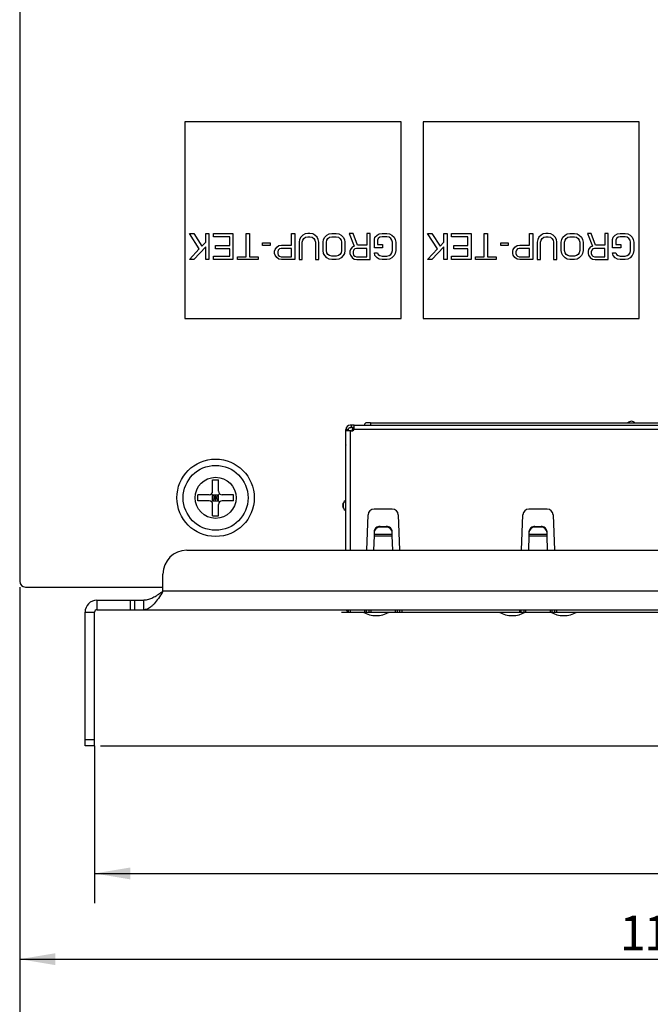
# Model space of a CAD drawing. Header units: millimetres. Extents: x -63 to 284, y 179 to 520.
# Tile 3 of 10: x 42 to 95, y 225 to 308. Entities that reach past the tile are written whole.
import ezdxf
from ezdxf.enums import TextEntityAlignment as Align

# ---------------------------------------------------------------- set-up
doc = ezdxf.new("R2010")
doc.units = ezdxf.units.MM
doc.header["$LTSCALE"] = 16.335
doc.layers.get('0').update_dxf_attribs({"linetype": 'CONTINUOUS'})
for name, color, linetype in [('00_COMPONENTS', 7, 'CONTINUOUS'), ('03___PRT_ALL_CURVES', 7, 'CONTINUOUS'), ('05_ALL_CURVES', 7, 'CONTINUOUS')]:
    doc.layers.add(name, color=color, linetype=linetype)
doc.styles.get("Standard").update_dxf_attribs({"font": 'simfang.ttf'})
doc.dimstyles.new('DIMSTYLE_1', dxfattribs={"dimtxt": 3, "dimasz": 3, "dimexe": 2.5, "dimexo": 0.5, "dimgap": 0.75, "dimtad": 1, "dimdec": 1, "dimdsep": 46, "dimtxsty": 'Standard', "dimblk": '_FILLED', "dimblk1": '_FILLED', "dimblk2": '_FILLED', "dimcen": 0.09, "dimclrt": 3, "dimazin": 2, "dimtp": 0.3, "dimtm": 0.3, "dimtfac": 1, "dimtdec": 1, "dimtofl": 0, "dimtmove": 0, "dimatfit": 3, "dimldrblk": '_FILLED', "dimfxl": 0, "dimtolj": 1, "dimarcsym": 0})
doc.dimstyles.new('DIMSTYLE_2', dxfattribs={"dimtxt": 3, "dimasz": 3, "dimexe": 2.5, "dimexo": 0.5, "dimgap": 0.75, "dimtad": 1, "dimdsep": 46, "dimtxsty": 'Standard', "dimblk": '_FILLED', "dimblk1": '_FILLED', "dimblk2": '_FILLED', "dimcen": 0.09, "dimclrt": 3, "dimazin": 2, "dimtp": 0.3, "dimtm": 0.3, "dimtfac": 1, "dimtofl": 0, "dimtmove": 0, "dimatfit": 3, "dimldrblk": '_FILLED', "dimfxl": 0, "dimtolj": 1, "dimarcsym": 0})
doc.dimstyles.new('DIMSTYLE_3', dxfattribs={"dimtxt": 3, "dimasz": 3, "dimexe": 2.5, "dimexo": 0.5, "dimgap": 0.75, "dimtad": 1, "dimdsep": 46, "dimtxsty": 'Standard', "dimblk": '_FILLED', "dimblk1": '_FILLED', "dimblk2": '_FILLED', "dimcen": 0.09, "dimclrt": 3, "dimazin": 2, "dimtp": 0.5, "dimtm": 0.5, "dimtfac": 1, "dimtofl": 0, "dimtmove": 0, "dimatfit": 3, "dimldrblk": '_FILLED', "dimfxl": 0, "dimtolj": 1, "dimarcsym": 0})
doc.dimstyles.new('DIMSTYLE_4', dxfattribs={"dimtxt": 3, "dimasz": 3, "dimexe": 2.5, "dimexo": 0.5, "dimgap": 0.75, "dimtad": 1, "dimdec": 1, "dimdsep": 46, "dimtxsty": 'Standard', "dimblk": '_FILLED', "dimblk1": '_FILLED', "dimblk2": '_FILLED', "dimcen": 0.09, "dimclrt": 3, "dimazin": 2, "dimtp": 0.5, "dimtm": 0.5, "dimtfac": 1, "dimtdec": 1, "dimtofl": 0, "dimtmove": 0, "dimatfit": 3, "dimldrblk": '_FILLED', "dimfxl": 0, "dimtolj": 1, "dimarcsym": 0})

# ---------------------------------------------------------------- blocks, each defined once
blk = doc.blocks.new('_FILLED')
at = {"color": 0, "linetype": 'ByBlock'}
blk.add_solid([(0, 0), (-1, 0.167), (-1, -0.167)], dxfattribs=at)
blk = doc.blocks.new('*D1')
at = {"color": 4}
for p, q in [((153.521, 305.307), (153.521, 233.765)), ((48.661, 246.987), (48.661, 233.765)), ((48.661, 236.265), (101.091, 236.265)), ((153.521, 236.265), (101.091, 236.265))]:
    blk.add_line(p, q, dxfattribs=at)
at = {"color": 4, "xscale": 3, "yscale": 3, "zscale": 3, "rotation": 180}
blk.add_blockref('_FILLED', (48.661, 236.265), dxfattribs=at)
at = {"color": 4, "xscale": 3, "yscale": 3, "zscale": 3}
blk.add_blockref('_FILLED', (153.521, 236.265), dxfattribs=at)
at = {"color": 3}
blk.add_text('104.9', height=3, dxfattribs=at).set_placement((101.091, 237.015), align=Align.CENTER)
blk = doc.blocks.new('*D2')
at = {"color": 4}
for p, q in [((153.521, 305.307), (153.521, 229.814)), ((42.371, 260.317), (42.371, 229.814)), ((42.371, 229.814), (42.371, 226.564)), ((153.521, 229.814), (153.521, 226.564)), ((42.371, 229.064), (97.946, 229.064)), ((153.521, 229.064), (97.946, 229.064))]:
    blk.add_line(p, q, dxfattribs=at)
at = {"color": 4, "xscale": 3, "yscale": 3, "zscale": 3, "rotation": 180}
blk.add_blockref('_FILLED', (42.371, 229.064), dxfattribs=at)
at = {"color": 4, "xscale": 3, "yscale": 3, "zscale": 3}
blk.add_blockref('_FILLED', (153.521, 229.064), dxfattribs=at)
at = {"color": 3}
blk.add_text('111.2', height=3, dxfattribs=at).set_placement((97.946, 229.814), align=Align.CENTER)
blk = doc.blocks.new('*D3')
at = {"color": 4}
for p, q in [((42.371, 260.317), (42.371, 218.422)), ((168.676, 258.274), (168.676, 218.422)), ((42.371, 220.922), (105.524, 220.922)), ((168.676, 220.922), (105.524, 220.922))]:
    blk.add_line(p, q, dxfattribs=at)
at = {"color": 4, "xscale": 3, "yscale": 3, "zscale": 3, "rotation": 180}
blk.add_blockref('_FILLED', (42.371, 220.922), dxfattribs=at)
at = {"color": 4, "xscale": 3, "yscale": 3, "zscale": 3}
blk.add_blockref('_FILLED', (168.676, 220.922), dxfattribs=at)
at = {"color": 3}
blk.add_text('126.3', height=3, dxfattribs=at).set_placement((105.524, 221.672), align=Align.CENTER)
blk = doc.blocks.new('*D6')
at = {"color": 4}
for p, q in [((123.191, 427.967), (188.929, 427.967)), ((186.429, 427.967), (186.429, 337.477)), ((186.429, 246.987), (186.429, 337.477)), ((49.161, 246.987), (188.929, 246.987))]:
    blk.add_line(p, q, dxfattribs=at)
at = {"color": 4, "xscale": 3, "yscale": 3, "zscale": 3}
for p, rotation in [((186.429, 427.967), 90), ((186.429, 246.987), 270)]:
    blk.add_blockref('_FILLED', p, dxfattribs=dict(at, rotation=rotation))
at = {"color": 3}
blk.add_text('181', height=3, rotation=90, dxfattribs=at).set_placement((185.679, 337.477), align=Align.CENTER)

msp = doc.modelspace()

# ---------------------------------------------------------------- linework, layer by layer
at = {"color": 7}
for p, q in [((42.371, 341.348), (42.371, 260.817)), ((56.245, 299.389), (56.245, 282.889)), ((74.395, 299.389), (56.245, 299.389)), ((74.395, 282.889), (74.395, 299.389)), ((76.245, 299.389), (76.245, 282.889)), ((94.395, 299.389), (76.245, 299.389)), ((94.395, 282.889), (94.395, 299.389)), ((56.245, 282.889), (74.395, 282.889)), ((76.245, 282.889), (94.395, 282.889)), ((70.215, 273.917), (70.115, 273.917)), ((70.444, 273.917), (70.215, 273.917)), ((70.444, 273.917), (132.836, 273.917)), ((70.465, 273.685), (70.465, 273.903)), ((71.815, 274.117), (131.265, 274.117)), ((69.765, 263.417), (69.765, 273.567)), ((69.965, 273.553), (69.765, 273.553)), ((70.215, 273.435), (69.765, 273.435)), ((69.965, 273.567), (69.965, 273.553)), ((69.965, 273.553), (69.965, 273.435)), ((70.115, 273.717), (70.215, 273.717)), ((70.444, 273.717), (70.215, 273.717)), ((70.285, 273.617), (70.285, 273.446)), ((70.456, 273.617), (70.285, 273.617)), ((70.315, 273.662), (70.315, 273.617)), ((70.465, 273.662), (70.315, 273.662)), ((70.444, 273.717), (70.465, 273.717)), ((69.765, 272.277), (69.715, 272.157)), ((69.715, 272.157), (69.715, 271.717)), ((69.765, 271.717), (69.715, 271.717)), ((69.565, 266.977), (69.565, 267.377)), ((71.515, 263.417), (71.623, 266.385)), ((73.658, 266.867), (72.122, 266.867)), ((74.157, 266.385), (74.265, 263.417)), ((84.515, 263.417), (84.623, 266.385)), ((86.658, 266.867), (85.122, 266.867)), ((87.157, 266.385), (87.265, 263.417)), ((72.125, 264.723), (72.121, 264.63)), ((72.131, 264.895), (72.125, 264.723)), ((73.149, 265.349), (72.631, 265.349)), ((72.633, 265.417), (73.147, 265.417)), ((73.655, 264.723), (73.649, 264.895)), ((73.658, 264.63), (73.655, 264.723)), ((85.125, 264.723), (85.121, 264.63)), ((85.131, 264.895), (85.125, 264.723)), ((86.149, 265.349), (85.631, 265.349)), ((85.633, 265.417), (86.147, 265.417)), ((86.655, 264.723), (86.649, 264.895)), ((86.658, 264.63), (86.655, 264.723)), ((72.121, 264.63), (72.079, 263.417)), ((73.701, 263.417), (73.658, 264.63)), ((85.121, 264.63), (85.079, 263.417)), ((86.701, 263.417), (86.658, 264.63)), ((42.871, 260.317), (54.401, 260.317)), ((70.065, 258.217), (133.215, 258.217)), ((70.115, 258.417), (70.115, 258.234)), ((71.335, 258.417), (71.328, 258.234)), ((74.445, 258.417), (74.452, 258.234)), ((84.335, 258.417), (84.328, 258.234)), ((87.445, 258.417), (87.452, 258.234))]:
    msp.add_line(p, q, dxfattribs=at)
at = {"color": 4}
for p, q in [((57.44, 288.719), (56.615, 290.029)), ((56.615, 290.029), (56.981, 290.029)), ((56.981, 290.029), (57.669, 288.953)), ((57.99, 289.28), (57.99, 290.029)), ((57.99, 290.029), (58.265, 290.029)), ((58.265, 290.029), (58.265, 287.829)), ((58.631, 289.748), (58.631, 290.029)), ((58.631, 290.029), (60.281, 290.029)), ((60.006, 289.748), (58.631, 289.748)), ((60.006, 288.999), (60.006, 289.748)), ((60.281, 290.029), (60.281, 287.829)), ((61.381, 288.063), (61.381, 290.029)), ((61.381, 290.029), (61.656, 290.029)), ((61.656, 290.029), (61.656, 288.063)), ((65.185, 289.046), (65.185, 290.029)), ((65.185, 290.029), (65.46, 290.029)), ((65.46, 290.029), (65.46, 287.829)), ((65.873, 289.514), (65.827, 289.28)), ((65.965, 289.702), (65.873, 289.514)), ((66.148, 289.889), (65.965, 289.702)), ((66.331, 289.982), (66.148, 289.889)), ((66.148, 289.467), (66.24, 289.608)), ((66.24, 289.608), (66.377, 289.702)), ((66.56, 290.029), (66.331, 289.982)), ((66.377, 289.702), (66.56, 289.748)), ((66.744, 290.029), (66.56, 290.029)), ((66.56, 289.748), (66.744, 289.748)), ((66.973, 289.982), (66.744, 290.029)), ((66.744, 289.748), (66.927, 289.702)), ((66.927, 289.702), (67.065, 289.608)), ((67.156, 289.889), (66.973, 289.982)), ((67.065, 289.608), (67.156, 289.467)), ((67.34, 289.702), (67.156, 289.889)), ((67.431, 289.514), (67.34, 289.702)), ((67.477, 289.28), (67.431, 289.514)), ((67.844, 289.28), (67.89, 289.514)), ((67.89, 289.514), (67.981, 289.702)), ((67.981, 289.702), (68.165, 289.889)), ((68.165, 289.889), (68.348, 289.982)), ((68.165, 289.467), (68.256, 289.608)), ((68.256, 289.608), (68.394, 289.702)), ((68.348, 289.982), (68.577, 290.029)), ((68.394, 289.702), (68.577, 289.748)), ((68.577, 290.029), (68.944, 290.029)), ((68.577, 289.748), (68.944, 289.748)), ((68.944, 290.029), (69.173, 289.982)), ((68.944, 289.748), (69.127, 289.702)), ((69.127, 289.702), (69.265, 289.608)), ((69.173, 289.982), (69.356, 289.889)), ((69.265, 289.608), (69.356, 289.467)), ((69.356, 289.889), (69.54, 289.702)), ((69.54, 289.702), (69.631, 289.514)), ((69.631, 289.514), (69.677, 289.28)), ((70.044, 290.029), (70.456, 288.953)), ((70.365, 290.029), (70.044, 290.029)), ((70.731, 289.046), (70.365, 290.029)), ((71.51, 290.029), (71.51, 289.046)), ((71.785, 290.029), (71.51, 290.029)), ((71.785, 287.829), (71.785, 290.029)), ((72.152, 289.514), (72.198, 289.702)), ((72.152, 288.812), (72.152, 289.514)), ((72.198, 289.702), (72.381, 289.889)), ((72.381, 289.889), (72.565, 289.982)), ((72.473, 289.608), (72.427, 289.467)), ((72.61, 289.702), (72.473, 289.608)), ((72.565, 289.982), (72.794, 290.029)), ((72.794, 289.748), (72.61, 289.702)), ((72.794, 290.029), (73.206, 290.029)), ((73.206, 289.748), (72.794, 289.748)), ((73.206, 290.029), (73.435, 289.982)), ((73.39, 289.702), (73.206, 289.748)), ((73.527, 289.608), (73.39, 289.702)), ((73.435, 289.982), (73.619, 289.889)), ((73.619, 289.467), (73.527, 289.608)), ((73.619, 289.889), (73.802, 289.702)), ((73.802, 289.702), (73.894, 289.514)), ((73.894, 289.514), (73.94, 289.28)), ((77.44, 288.719), (76.615, 290.029)), ((76.615, 290.029), (76.981, 290.029)), ((76.981, 290.029), (77.669, 288.953)), ((77.99, 289.28), (77.99, 290.029)), ((77.99, 290.029), (78.265, 290.029)), ((78.265, 290.029), (78.265, 287.829)), ((78.631, 289.748), (78.631, 290.029)), ((78.631, 290.029), (80.281, 290.029)), ((80.006, 289.748), (78.631, 289.748)), ((80.006, 288.999), (80.006, 289.748)), ((80.281, 290.029), (80.281, 287.829)), ((81.381, 288.063), (81.381, 290.029)), ((81.381, 290.029), (81.656, 290.029)), ((81.656, 290.029), (81.656, 288.063)), ((85.186, 289.046), (85.186, 290.029)), ((85.186, 290.029), (85.461, 290.029)), ((85.461, 290.029), (85.461, 287.829)), ((85.873, 289.514), (85.827, 289.28)), ((85.965, 289.702), (85.873, 289.514)), ((86.148, 289.889), (85.965, 289.702)), ((86.331, 289.982), (86.148, 289.889)), ((86.148, 289.467), (86.24, 289.608)), ((86.24, 289.608), (86.377, 289.702)), ((86.561, 290.029), (86.331, 289.982)), ((86.377, 289.702), (86.561, 289.748)), ((86.744, 290.029), (86.561, 290.029)), ((86.561, 289.748), (86.744, 289.748)), ((86.973, 289.982), (86.744, 290.029)), ((86.744, 289.748), (86.927, 289.702)), ((86.927, 289.702), (87.065, 289.608)), ((87.156, 289.889), (86.973, 289.982)), ((87.065, 289.608), (87.156, 289.467)), ((87.34, 289.702), (87.156, 289.889)), ((87.431, 289.514), (87.34, 289.702)), ((87.477, 289.28), (87.431, 289.514)), ((87.844, 289.28), (87.89, 289.514)), ((87.89, 289.514), (87.981, 289.702)), ((87.981, 289.702), (88.165, 289.889)), ((88.165, 289.889), (88.348, 289.982)), ((88.165, 289.467), (88.256, 289.608)), ((88.256, 289.608), (88.394, 289.702)), ((88.348, 289.982), (88.577, 290.029)), ((88.394, 289.702), (88.577, 289.748)), ((88.577, 290.029), (88.944, 290.029)), ((88.577, 289.748), (88.944, 289.748)), ((88.944, 290.029), (89.173, 289.982)), ((88.944, 289.748), (89.127, 289.702)), ((89.127, 289.702), (89.265, 289.608)), ((89.173, 289.982), (89.356, 289.889)), ((89.265, 289.608), (89.356, 289.467)), ((89.356, 289.889), (89.54, 289.702)), ((89.54, 289.702), (89.631, 289.514)), ((89.631, 289.514), (89.677, 289.28)), ((90.044, 290.029), (90.456, 288.953)), ((90.365, 290.029), (90.044, 290.029)), ((90.731, 289.046), (90.365, 290.029)), ((91.511, 290.029), (91.511, 289.046)), ((91.786, 290.029), (91.511, 290.029)), ((91.786, 287.829), (91.786, 290.029)), ((92.152, 289.514), (92.198, 289.702)), ((92.152, 288.812), (92.152, 289.514)), ((92.198, 289.702), (92.381, 289.889)), ((92.381, 289.889), (92.565, 289.982)), ((92.473, 289.608), (92.427, 289.467)), ((92.611, 289.702), (92.473, 289.608)), ((92.565, 289.982), (92.794, 290.029)), ((92.794, 289.748), (92.611, 289.702)), ((92.794, 290.029), (93.206, 290.029)), ((93.206, 289.748), (92.794, 289.748)), ((93.206, 290.029), (93.436, 289.982)), ((93.39, 289.702), (93.206, 289.748)), ((93.527, 289.608), (93.39, 289.702)), ((93.436, 289.982), (93.619, 289.889)), ((93.619, 289.467), (93.527, 289.608)), ((93.619, 289.889), (93.802, 289.702)), ((93.802, 289.702), (93.894, 289.514)), ((93.894, 289.514), (93.94, 289.28)), ((56.615, 287.829), (57.44, 288.719)), ((57.99, 288.906), (56.981, 287.829)), ((57.669, 288.953), (57.99, 289.28)), ((57.99, 287.829), (57.99, 288.906)), ((58.815, 288.719), (58.815, 288.999)), ((58.815, 288.999), (60.006, 288.999)), ((60.006, 288.719), (58.815, 288.719)), ((60.006, 288.11), (60.006, 288.719)), ((62.756, 288.999), (62.756, 289.233)), ((62.756, 289.233), (63.398, 289.233)), ((63.398, 288.999), (62.756, 288.999)), ((63.398, 289.233), (63.398, 288.999)), ((63.765, 288.531), (63.81, 288.672)), ((63.81, 288.672), (63.948, 288.859)), ((63.948, 288.859), (64.131, 288.999)), ((64.177, 288.719), (64.085, 288.625)), ((64.131, 288.999), (64.36, 289.046)), ((64.315, 288.765), (64.177, 288.719)), ((65.185, 288.765), (64.315, 288.765)), ((64.36, 289.046), (65.185, 289.046)), ((65.185, 288.063), (65.185, 288.765)), ((65.827, 289.28), (65.827, 287.829)), ((66.102, 289.28), (66.148, 289.467)), ((66.102, 287.829), (66.102, 289.28)), ((67.156, 289.467), (67.202, 289.28)), ((67.202, 289.28), (67.202, 287.829)), ((67.477, 287.829), (67.477, 289.28)), ((67.844, 288.578), (67.844, 289.28)), ((68.119, 289.28), (68.165, 289.467)), ((68.119, 288.578), (68.119, 289.28)), ((69.356, 289.467), (69.402, 289.28)), ((69.402, 289.28), (69.402, 288.578)), ((69.677, 289.28), (69.677, 288.578)), ((70.135, 288.672), (70.09, 288.531)), ((70.273, 288.859), (70.135, 288.672)), ((70.456, 288.953), (70.273, 288.859)), ((70.502, 288.719), (70.41, 288.625)), ((70.64, 288.765), (70.502, 288.719)), ((71.51, 288.765), (70.64, 288.765)), ((71.51, 289.046), (70.731, 289.046)), ((71.51, 288.063), (71.51, 288.765)), ((72.84, 288.812), (72.152, 288.812)), ((72.427, 289.467), (72.427, 289.093)), ((72.427, 289.093), (72.84, 289.093)), ((72.84, 289.093), (72.84, 288.812)), ((73.665, 289.28), (73.619, 289.467)), ((73.665, 288.578), (73.665, 289.28)), ((73.94, 289.28), (73.94, 288.578)), ((76.615, 287.829), (77.44, 288.719)), ((77.99, 288.906), (76.981, 287.829)), ((77.669, 288.953), (77.99, 289.28)), ((77.99, 287.829), (77.99, 288.906)), ((78.815, 288.719), (78.815, 288.999)), ((78.815, 288.999), (80.006, 288.999)), ((80.006, 288.719), (78.815, 288.719)), ((80.006, 288.11), (80.006, 288.719)), ((82.756, 288.999), (82.756, 289.233)), ((82.756, 289.233), (83.398, 289.233)), ((83.398, 288.999), (82.756, 288.999)), ((83.398, 289.233), (83.398, 288.999)), ((83.765, 288.531), (83.811, 288.672)), ((83.811, 288.672), (83.948, 288.859)), ((83.948, 288.859), (84.131, 288.999)), ((84.177, 288.719), (84.086, 288.625)), ((84.131, 288.999), (84.361, 289.046)), ((84.315, 288.765), (84.177, 288.719)), ((85.186, 288.765), (84.315, 288.765)), ((84.361, 289.046), (85.186, 289.046)), ((85.186, 288.063), (85.186, 288.765)), ((85.827, 289.28), (85.827, 287.829)), ((86.102, 289.28), (86.148, 289.467)), ((86.102, 287.829), (86.102, 289.28)), ((87.156, 289.467), (87.202, 289.28)), ((87.202, 289.28), (87.202, 287.829)), ((87.477, 287.829), (87.477, 289.28)), ((87.844, 288.578), (87.844, 289.28)), ((88.119, 289.28), (88.165, 289.467)), ((88.119, 288.578), (88.119, 289.28)), ((89.356, 289.467), (89.402, 289.28)), ((89.402, 289.28), (89.402, 288.578)), ((89.677, 289.28), (89.677, 288.578)), ((90.136, 288.672), (90.09, 288.531)), ((90.273, 288.859), (90.136, 288.672)), ((90.456, 288.953), (90.273, 288.859)), ((90.502, 288.719), (90.411, 288.625)), ((90.64, 288.765), (90.502, 288.719)), ((91.511, 288.765), (90.64, 288.765)), ((91.511, 289.046), (90.731, 289.046)), ((91.511, 288.063), (91.511, 288.765)), ((92.84, 288.812), (92.152, 288.812)), ((92.427, 289.467), (92.427, 289.093)), ((92.427, 289.093), (92.84, 289.093)), ((92.84, 289.093), (92.84, 288.812)), ((93.665, 289.28), (93.619, 289.467)), ((93.665, 288.578), (93.665, 289.28)), ((93.94, 289.28), (93.94, 288.578)), ((56.981, 287.829), (56.615, 287.829)), ((58.265, 287.829), (57.99, 287.829)), ((58.631, 287.829), (58.631, 288.11)), ((58.631, 288.11), (60.006, 288.11)), ((60.281, 287.829), (58.631, 287.829)), ((60.648, 287.829), (60.648, 288.063)), ((60.648, 288.063), (61.381, 288.063)), ((62.39, 287.829), (60.648, 287.829)), ((61.656, 288.063), (62.39, 288.063)), ((62.39, 288.063), (62.39, 287.829)), ((63.765, 288.344), (63.765, 288.531)), ((63.81, 288.204), (63.765, 288.344)), ((63.948, 288.016), (63.81, 288.204)), ((64.131, 287.876), (63.948, 288.016)), ((64.085, 288.625), (64.04, 288.484)), ((64.04, 288.484), (64.04, 288.344)), ((64.04, 288.344), (64.085, 288.204)), ((64.085, 288.204), (64.177, 288.11)), ((64.36, 287.829), (64.131, 287.876)), ((64.177, 288.11), (64.315, 288.063)), ((64.315, 288.063), (65.185, 288.063)), ((65.46, 287.829), (64.36, 287.829)), ((65.827, 287.829), (66.102, 287.829)), ((67.202, 287.829), (67.477, 287.829)), ((67.89, 288.344), (67.844, 288.578)), ((67.981, 288.157), (67.89, 288.344)), ((68.165, 287.97), (67.981, 288.157)), ((68.165, 288.391), (68.119, 288.578)), ((68.256, 288.25), (68.165, 288.391)), ((68.348, 287.876), (68.165, 287.97)), ((68.394, 288.157), (68.256, 288.25)), ((68.577, 287.829), (68.348, 287.876)), ((68.577, 288.11), (68.394, 288.157)), ((68.944, 288.11), (68.577, 288.11)), ((68.944, 287.829), (68.577, 287.829)), ((69.127, 288.157), (68.944, 288.11)), ((69.173, 287.876), (68.944, 287.829)), ((69.265, 288.25), (69.127, 288.157)), ((69.356, 287.97), (69.173, 287.876)), ((69.356, 288.391), (69.265, 288.25)), ((69.402, 288.578), (69.356, 288.391)), ((69.54, 288.157), (69.356, 287.97)), ((69.631, 288.344), (69.54, 288.157)), ((69.677, 288.578), (69.631, 288.344)), ((70.09, 288.531), (70.09, 288.344)), ((70.09, 288.344), (70.135, 288.204)), ((70.135, 288.204), (70.273, 288.016)), ((70.273, 288.016), (70.456, 287.876)), ((70.41, 288.625), (70.365, 288.484)), ((70.365, 288.484), (70.365, 288.344)), ((70.365, 288.344), (70.41, 288.204)), ((70.41, 288.204), (70.502, 288.11)), ((70.456, 287.876), (70.685, 287.829)), ((70.502, 288.11), (70.64, 288.063)), ((70.64, 288.063), (71.51, 288.063)), ((70.685, 287.829), (71.785, 287.829)), ((72.198, 288.157), (72.152, 288.391)), ((72.152, 288.391), (72.427, 288.391)), ((72.381, 287.97), (72.198, 288.157)), ((72.565, 287.876), (72.381, 287.97)), ((72.427, 288.391), (72.473, 288.25)), ((72.473, 288.25), (72.61, 288.157)), ((72.794, 287.829), (72.565, 287.876)), ((72.61, 288.157), (72.794, 288.11)), ((72.794, 288.11), (73.206, 288.11)), ((73.206, 287.829), (72.794, 287.829)), ((73.206, 288.11), (73.39, 288.157)), ((73.435, 287.876), (73.206, 287.829)), ((73.39, 288.157), (73.527, 288.25)), ((73.619, 287.97), (73.435, 287.876)), ((73.527, 288.25), (73.619, 288.391)), ((73.619, 288.391), (73.665, 288.578)), ((73.802, 288.157), (73.619, 287.97)), ((73.894, 288.344), (73.802, 288.157)), ((73.94, 288.578), (73.894, 288.344)), ((76.981, 287.829), (76.615, 287.829)), ((78.265, 287.829), (77.99, 287.829)), ((78.631, 287.829), (78.631, 288.11)), ((78.631, 288.11), (80.006, 288.11)), ((80.281, 287.829), (78.631, 287.829)), ((80.648, 287.829), (80.648, 288.063)), ((80.648, 288.063), (81.381, 288.063)), ((82.39, 287.829), (80.648, 287.829)), ((81.656, 288.063), (82.39, 288.063)), ((82.39, 288.063), (82.39, 287.829)), ((83.765, 288.344), (83.765, 288.531)), ((83.811, 288.204), (83.765, 288.344)), ((83.948, 288.016), (83.811, 288.204)), ((84.131, 287.876), (83.948, 288.016)), ((84.086, 288.625), (84.04, 288.484)), ((84.04, 288.484), (84.04, 288.344)), ((84.04, 288.344), (84.086, 288.204)), ((84.086, 288.204), (84.177, 288.11)), ((84.361, 287.829), (84.131, 287.876)), ((84.177, 288.11), (84.315, 288.063)), ((84.315, 288.063), (85.186, 288.063)), ((85.461, 287.829), (84.361, 287.829)), ((85.827, 287.829), (86.102, 287.829)), ((87.202, 287.829), (87.477, 287.829)), ((87.89, 288.344), (87.844, 288.578)), ((87.981, 288.157), (87.89, 288.344)), ((88.165, 287.97), (87.981, 288.157)), ((88.165, 288.391), (88.119, 288.578)), ((88.256, 288.25), (88.165, 288.391)), ((88.348, 287.876), (88.165, 287.97)), ((88.394, 288.157), (88.256, 288.25)), ((88.577, 287.829), (88.348, 287.876)), ((88.577, 288.11), (88.394, 288.157)), ((88.944, 288.11), (88.577, 288.11)), ((88.944, 287.829), (88.577, 287.829)), ((89.127, 288.157), (88.944, 288.11)), ((89.173, 287.876), (88.944, 287.829)), ((89.265, 288.25), (89.127, 288.157)), ((89.356, 287.97), (89.173, 287.876)), ((89.356, 288.391), (89.265, 288.25)), ((89.402, 288.578), (89.356, 288.391)), ((89.54, 288.157), (89.356, 287.97)), ((89.631, 288.344), (89.54, 288.157)), ((89.677, 288.578), (89.631, 288.344)), ((90.09, 288.531), (90.09, 288.344)), ((90.09, 288.344), (90.136, 288.204)), ((90.136, 288.204), (90.273, 288.016)), ((90.273, 288.016), (90.456, 287.876)), ((90.411, 288.625), (90.365, 288.484)), ((90.365, 288.484), (90.365, 288.344)), ((90.365, 288.344), (90.411, 288.204)), ((90.411, 288.204), (90.502, 288.11)), ((90.456, 287.876), (90.686, 287.829)), ((90.502, 288.11), (90.64, 288.063)), ((90.64, 288.063), (91.511, 288.063)), ((90.686, 287.829), (91.786, 287.829)), ((92.198, 288.157), (92.152, 288.391)), ((92.152, 288.391), (92.427, 288.391)), ((92.381, 287.97), (92.198, 288.157)), ((92.565, 287.876), (92.381, 287.97)), ((92.427, 288.391), (92.473, 288.25)), ((92.473, 288.25), (92.611, 288.157)), ((92.794, 287.829), (92.565, 287.876)), ((92.611, 288.157), (92.794, 288.11)), ((92.794, 288.11), (93.206, 288.11)), ((93.206, 287.829), (92.794, 287.829)), ((93.206, 288.11), (93.39, 288.157)), ((93.436, 287.876), (93.206, 287.829)), ((93.39, 288.157), (93.527, 288.25)), ((93.619, 287.97), (93.436, 287.876)), ((93.527, 288.25), (93.619, 288.391)), ((93.619, 288.391), (93.665, 288.578)), ((93.802, 288.157), (93.619, 287.97)), ((93.894, 288.344), (93.802, 288.157)), ((93.94, 288.578), (93.894, 288.344)), ((70.215, 273.917), (70.215, 273.717)), ((71.815, 274.117), (71.512, 274.117)), ((71.815, 274.117), (71.815, 273.917)), ((70.115, 273.435), (70.115, 263.417)), ((132.844, 273.567), (70.435, 273.567)), ((73.655, 264.723), (72.125, 264.723)), ((72.631, 265.349), (72.633, 265.417)), ((73.147, 265.417), (73.149, 265.349)), ((86.655, 264.723), (85.125, 264.723)), ((85.631, 265.349), (85.633, 265.417)), ((86.147, 265.417), (86.149, 265.349)), ((72.121, 264.63), (73.658, 264.63)), ((85.121, 264.63), (86.658, 264.63)), ((69.965, 258.417), (69.965, 258.234)), ((71.477, 258.217), (71.485, 258.417)), ((74.302, 258.217), (74.295, 258.417)), ((84.477, 258.217), (84.485, 258.417)), ((87.302, 258.217), (87.295, 258.417))]:
    msp.add_line(p, q, dxfattribs=at)
at = {"color": 7}
for centre, radius, start, end in [((70.115, 273.567), 0.35, 90, 180), ((71.515, 273.917), 0.2, 90, 180), ((93.74, 273.837), 0.406, 43.56174, 136.43826), ((70.115, 273.567), 0.15, 90, 180), ((70.215, 273.685), 0.25, 270, 360), ((69.89, 267.177), 0.406, 134.48366, 225.51634), ((69.765, 267.377), 0.2, 90, 180), ((69.765, 266.977), 0.2, 180, 270), ((72.122, 266.367), 0.5, 90, 177.92997), ((73.658, 266.367), 0.5, 2.07003, 90), ((85.122, 266.367), 0.5, 90, 177.92997), ((86.658, 266.367), 0.5, 2.07003, 90), ((42.871, 260.817), 0.5, 180.009, 269.991), ((70.065, 258.517), 0.3, 199.21735, 270), ((72.3, 260.074), 2.156, 239.27952, 300.73966), ((83.73, 260.074), 2.156, 239.27952, 300.73966), ((88.05, 260.074), 2.156, 239.27952, 300.73966)]:
    msp.add_arc(centre, radius, start, end, dxfattribs=at)
for centre, start_param, end_param in [((72.631, 264.879), 7.853982, 9.391602), ((73.149, 264.879), 6.316361, 7.853982), ((85.631, 264.879), 7.853982, 9.391602), ((86.149, 264.879), 6.316361, 7.853982)]:
    msp.add_ellipse(centre, major_axis=(0.5, 0), ratio=0.939624, start_param=start_param, end_param=end_param, dxfattribs=at)
for points, knots in [([(70.465, 273.903), (70.465, 273.904), (70.464, 273.908), (70.456, 273.912), (70.45, 273.917), (70.444, 273.917)], [0, 0, 0, 0, 0.167595, 0.350836, 1, 1, 1, 1]), ([(72.633, 265.417), (72.569, 265.417), (72.442, 265.394), (72.278, 265.295), (72.165, 265.145), (72.135, 265.023), (72.133, 264.963)], [0, 0, 0, 0, 0.256996, 0.509997, 0.757196, 1, 1, 1, 1]), ([(73.647, 264.963), (73.645, 265.023), (73.615, 265.145), (73.501, 265.295), (73.338, 265.394), (73.21, 265.417), (73.147, 265.417)], [0, 0, 0, 0, 0.242826, 0.490004, 0.742991, 1, 1, 1, 1]), ([(85.633, 265.417), (85.569, 265.417), (85.442, 265.394), (85.278, 265.295), (85.165, 265.145), (85.135, 265.023), (85.133, 264.963)], [0, 0, 0, 0, 0.256996, 0.509997, 0.757196, 1, 1, 1, 1]), ([(86.647, 264.963), (86.645, 265.023), (86.615, 265.145), (86.501, 265.295), (86.338, 265.394), (86.21, 265.417), (86.147, 265.417)], [0, 0, 0, 0, 0.242826, 0.490004, 0.742991, 1, 1, 1, 1]), ([(70.077, 258.217), (70.082, 258.217), (70.091, 258.22), (70.102, 258.225), (70.109, 258.228), (70.114, 258.23), (70.114, 258.231)], [0, 0, 0, 0, 0.369012, 0.671424, 0.87946, 1, 1, 1, 1]), ([(71.328, 258.234), (71.328, 258.232), (71.329, 258.226), (71.338, 258.22), (71.35, 258.218), (71.36, 258.217), (71.365, 258.217)], [0, 0, 0, 0, 0.179811, 0.372971, 0.641116, 1, 1, 1, 1]), ([(71.723, 258.217), (71.742, 258.217), (71.778, 258.217), (71.821, 258.218), (71.848, 258.223), (71.863, 258.229), (71.872, 258.239), (71.874, 258.247), (71.875, 258.251)], [0, 0, 0, 0, 0.352183, 0.64903, 0.763302, 0.853781, 0.92771, 1, 1, 1, 1]), ([(71.875, 258.251), (71.876, 258.277), (71.881, 258.332), (71.883, 258.388), (71.884, 258.417)], [0, 0, 0, 0, 0.464727, 1, 1, 1, 1]), ([(73.896, 258.417), (73.897, 258.388), (73.899, 258.332), (73.904, 258.277), (73.905, 258.251)], [0, 0, 0, 0, 0.536784, 1, 1, 1, 1]), ([(73.905, 258.251), (73.905, 258.247), (73.907, 258.239), (73.917, 258.229), (73.932, 258.223), (73.959, 258.218), (74.002, 258.217), (74.038, 258.217), (74.057, 258.217)], [0, 0, 0, 0, 0.072278, 0.146107, 0.236562, 0.350885, 0.647766, 1, 1, 1, 1]), ([(74.414, 258.217), (74.42, 258.217), (74.429, 258.218), (74.442, 258.22), (74.451, 258.226), (74.452, 258.232), (74.452, 258.234)], [0, 0, 0, 0, 0.358845, 0.626935, 0.820125, 1, 1, 1, 1]), ([(84.328, 258.234), (84.328, 258.232), (84.329, 258.226), (84.338, 258.22), (84.35, 258.218), (84.36, 258.217), (84.365, 258.217)], [0, 0, 0, 0, 0.179811, 0.372971, 0.641116, 1, 1, 1, 1]), ([(84.723, 258.217), (84.742, 258.217), (84.778, 258.217), (84.821, 258.218), (84.848, 258.223), (84.863, 258.229), (84.872, 258.239), (84.874, 258.247), (84.875, 258.251)], [0, 0, 0, 0, 0.352183, 0.64903, 0.763302, 0.853781, 0.92771, 1, 1, 1, 1]), ([(84.875, 258.251), (84.876, 258.277), (84.881, 258.332), (84.883, 258.388), (84.884, 258.417)], [0, 0, 0, 0, 0.464727, 1, 1, 1, 1]), ([(86.896, 258.417), (86.897, 258.388), (86.899, 258.332), (86.904, 258.277), (86.905, 258.251)], [0, 0, 0, 0, 0.536784, 1, 1, 1, 1]), ([(86.905, 258.251), (86.905, 258.247), (86.907, 258.239), (86.917, 258.229), (86.932, 258.223), (86.959, 258.218), (87.002, 258.217), (87.038, 258.217), (87.057, 258.217)], [0, 0, 0, 0, 0.072278, 0.146107, 0.236562, 0.350885, 0.647766, 1, 1, 1, 1]), ([(87.414, 258.217), (87.42, 258.217), (87.429, 258.218), (87.442, 258.22), (87.451, 258.226), (87.452, 258.232), (87.452, 258.234)], [0, 0, 0, 0, 0.358885, 0.627029, 0.820189, 1, 1, 1, 1])]:
    msp.add_open_spline(points, degree=3, knots=knots, dxfattribs=at)
msp.add_open_spline([(70.114, 258.231), (70.115, 258.232), (70.115, 258.233), (70.115, 258.234)], degree=3, dxfattribs=at)
at = {"color": 4}
for points, knots in [([(71.723, 258.217), (71.725, 258.234), (71.728, 258.263), (71.728, 258.305), (71.727, 258.355), (71.73, 258.392), (71.733, 258.417)], [0, 0, 0, 0, 0.250083, 0.437549, 0.625079, 1, 1, 1, 1]), ([(74.047, 258.417), (74.049, 258.401), (74.052, 258.372), (74.052, 258.33), (74.051, 258.28), (74.054, 258.242), (74.057, 258.217)], [0, 0, 0, 0, 0.250083, 0.437549, 0.625078, 1, 1, 1, 1]), ([(84.723, 258.217), (84.725, 258.234), (84.728, 258.263), (84.728, 258.305), (84.727, 258.355), (84.73, 258.392), (84.733, 258.417)], [0, 0, 0, 0, 0.250083, 0.437549, 0.625079, 1, 1, 1, 1]), ([(87.047, 258.417), (87.049, 258.401), (87.052, 258.372), (87.052, 258.33), (87.051, 258.28), (87.054, 258.242), (87.057, 258.217)], [0, 0, 0, 0, 0.250083, 0.437549, 0.625078, 1, 1, 1, 1])]:
    msp.add_open_spline(points, degree=3, knots=knots, dxfattribs=at)
at = {"layer": '00_COMPONENTS', "color": 7}
for p, q in [((58.571, 268.367), (58.571, 269.317)), ((58.571, 269.317), (59.071, 269.317)), ((59.071, 268.367), (59.071, 269.317)), ((57.321, 267.567), (57.321, 268.067)), ((58.271, 268.067), (57.321, 268.067)), ((59.159, 267.48), (58.483, 268.155)), ((58.483, 267.48), (59.159, 268.155)), ((58.571, 267.567), (58.571, 268.067)), ((58.571, 268.067), (59.071, 268.067)), ((58.821, 267.567), (58.821, 268.067)), ((59.071, 267.567), (59.071, 268.067)), ((60.321, 268.067), (59.371, 268.067)), ((60.321, 267.567), (60.321, 268.067)), ((58.271, 267.567), (57.321, 267.567)), ((58.571, 267.817), (59.071, 267.817)), ((58.571, 267.567), (59.071, 267.567)), ((58.571, 266.317), (58.571, 267.267)), ((59.071, 266.317), (59.071, 267.267)), ((60.321, 267.567), (59.371, 267.567)), ((58.571, 266.317), (59.071, 266.317)), ((56.401, 263.417), (155.301, 263.417)), ((54.401, 259.932), (54.401, 261.417)), ((48.861, 259.217), (52.801, 259.217)), ((52.801, 258.417), (52.801, 259.217)), ((47.861, 246.987), (47.861, 258.217)), ((48.661, 246.987), (48.661, 258.217)), ((48.861, 258.417), (163.576, 258.417)), ((48.661, 246.987), (47.861, 246.987))]:
    msp.add_line(p, q, dxfattribs=at)
at = {"layer": '00_COMPONENTS', "color": 4}
for p, q in [((54.401, 260.017), (157.301, 260.017)), ((48.861, 259.217), (48.861, 258.417)), ((51.654, 259.217), (51.654, 258.417)), ((52.008, 259.217), (52.008, 258.417)), ((47.861, 258.217), (48.661, 258.217)), ((48.661, 247.487), (47.861, 247.487))]:
    msp.add_line(p, q, dxfattribs=at)
at = {"layer": '00_COMPONENTS', "color": 7}
msp.add_circle((58.821, 267.817), 2.725, dxfattribs=at)
at = {"layer": '00_COMPONENTS', "color": 4}
msp.add_circle((58.821, 267.817), 1.725, dxfattribs=at)
at = {"layer": '00_COMPONENTS', "color": 7}
for centre, radius, start, end in [((58.271, 268.367), 0.3, 270, 360), ((59.371, 268.367), 0.3, 180, 270), ((58.271, 267.267), 0.3, 0, 90), ((59.371, 267.267), 0.3, 90, 180), ((56.401, 261.417), 2, 90, 180), ((38.576, 280.849), 26.195, 306.87347, 307.16568), ((21.442, 281.669), 39.482, 326.31354, 326.59365), ((48.861, 258.217), 1, 90, 180), ((48.861, 258.217), 0.2, 90, 180)]:
    msp.add_arc(centre, radius, start, end, dxfattribs=at)
for points, knots in [([(54.295, 259.894), (54.172, 259.802), (53.932, 259.627), (53.563, 259.405), (53.187, 259.254), (52.927, 259.217), (52.801, 259.217)], [0, 0, 0, 0, 0.275071, 0.534385, 0.774104, 1, 1, 1, 1]), ([(54.295, 259.771), (54.174, 259.59), (53.944, 259.254), (53.632, 258.872), (53.372, 258.639), (53.184, 258.514), (52.994, 258.436), (52.864, 258.417), (52.801, 258.417)], [0, 0, 0, 0, 0.312005, 0.587338, 0.706587, 0.813316, 0.909663, 1, 1, 1, 1])]:
    msp.add_open_spline(points, degree=3, knots=knots, dxfattribs=at)
at = {"layer": '03___PRT_ALL_CURVES', "color": 4}
msp.add_circle((58.821, 267.817), 3.251, dxfattribs=at)
at = {"layer": '05_ALL_CURVES', "color": 4}
msp.add_line((69.403, 258.217), (133.865, 258.217), dxfattribs=at)

# ---------------------------------------------------------------- dimensions: what is measured, and where the dimension line sits
at = {"color": 4}
dim = msp.add_linear_dim(base=(186.429, 246.987), p1=(122.691, 427.967), p2=(48.661, 246.987), angle=270, dimstyle='DIMSTYLE_4', dxfattribs=at)
dim.commit()
dim.dimension.update_dxf_attribs({"geometry": '*D6', "text_midpoint": (186.429, 337.471), "dimtype": 160})
dim = msp.add_linear_dim(base=(153.521, 229.064), p1=(42.371, 260.817), p2=(153.521, 305.807), text='111.2', dimstyle='DIMSTYLE_2', dxfattribs=at)
dim.commit()
dim.dimension.update_dxf_attribs({"geometry": '*D2', "text_midpoint": (98.023, 229.064), "dimtype": 160})
for base, p1, p2, dimstyle, picture, middle in [((153.521, 236.265), (48.661, 247.487), (153.521, 305.807), 'DIMSTYLE_1', '*D1', (101.185, 236.265)), ((168.6763, 220.9218), (42.3714, 260.8172), (168.6763, 258.7743), 'DIMSTYLE_3', '*D3', (105.6, 220.9218))]:
    dim = msp.add_linear_dim(base=base, p1=p1, p2=p2, dimstyle=dimstyle, dxfattribs=at)
    dim.commit()
    dim.dimension.update_dxf_attribs({"geometry": picture, "text_midpoint": middle, "dimtype": 160})

doc.saveas('drawing.dxf')
